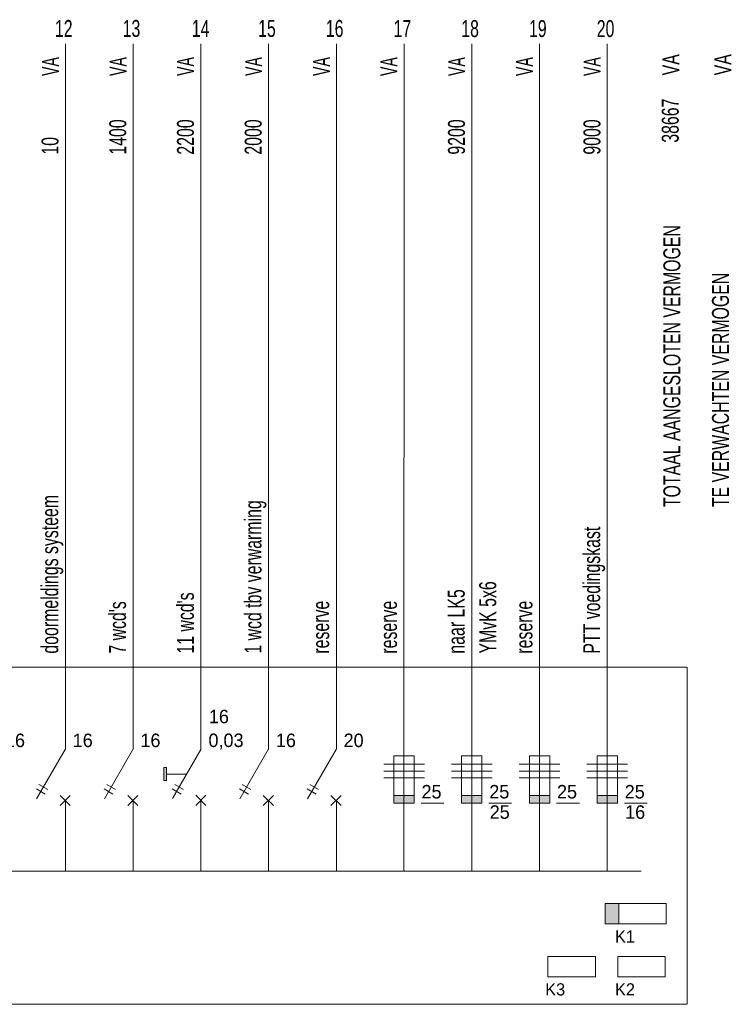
# Model space of a CAD drawing. Header units: millimetres. Extents: x -139194 to 127490, y -31463 to 78742.
# Tile 18 of 19: x 116982 to 127490, y 15510 to 30038. Entities that reach past the tile are written whole.
import ezdxf
from ezdxf.enums import TextEntityAlignment as Align

# ---------------------------------------------------------------- set-up
doc = ezdxf.new("R2010")
doc.units = ezdxf.units.MM
doc.linetypes.add('DGN3', pattern=[1.4268, 0.9512, -0.4756])
doc.layers.get('0').update_dxf_attribs({"linetype": 'CONTINUOUS'})
doc.layers.add('52', color=7, linetype='CONTINUOUS')
doc.styles.add('dgn001', font='dgn001.shx')
doc.styles.add('dgn003', font='dgn003.shx')

# ---------------------------------------------------------------- blocks, each defined once
blk = doc.blocks.new('EO712')
at = {"layer": '52', "color": 2, "linetype": 'Continuous', "lineweight": 0, "true_color": 0xffff15}
blk.add_line((-0.413, 0.033), (0.007, 0.759), dxfattribs=at)
at = {"layer": '52', "color": 7, "linetype": 'Continuous', "lineweight": 0}
for p, q in [((-0.286, 0.1), (-0.417, 0.176)), ((-0.379, 0.241), (-0.249, 0.166)), ((0.082, -0.068), (-0.068, 0.082)), ((0.082, 0.082), (-0.068, -0.068))]:
    blk.add_line(p, q, dxfattribs=at)
at = {"layer": '52', "color": 254, "linetype": 'Continuous', "lineweight": 0, "style": 'dgn001'}
blk.add_text('16 ', height=0.199, dxfattribs=at).set_placement((0.119, 0.794))
blk = doc.blocks.new('EQ612')
at = {"layer": '52', "color": 2, "linetype": 'Continuous', "lineweight": 0}
for p, q in [((0.5, 1.799), (0.5, 12.212)), ((0.5, 1.047), (0.5, 0))]:
    blk.add_line(p, q, dxfattribs=at)
at = {"layer": '52', "color": 30, "linetype": 'Continuous', "lineweight": 0, "true_color": 0xff6f00, "flags": 128}
blk.add_lwpolyline([(1, 0), (0, 0)], dxfattribs=at)
at = {"color": 1, "linetype": 'Continuous', "lineweight": 0}
blk.add_blockref('EO712', (0.488, 1.039), dxfattribs=at)
at = {"layer": '52', "color": 7, "linetype": 'Continuous', "lineweight": 0, "style": 'dgn001', "width": 0.699995}
blk.add_text('11', height=0.249996, dxfattribs=at).set_placement((0.345, 12.436998), align=Align.MIDDLE_LEFT)
at = {"layer": '52', "color": 7, "linetype": 'Continuous', "lineweight": 0, "style": 'dgn001', "width": 0.62401}
blk.add_text('VA', height=0.249996, rotation=90, dxfattribs=at).set_placement((0.279002, 11.875), align=Align.MIDDLE_CENTER)
at = {"layer": '52', "color": 7, "linetype": 'Continuous', "lineweight": 0, "style": 'dgn001'}
for s, height, width, p in [('1000', 0.249996, 0.699995, (0.272002, 10.575)), ('boiler                                       ', 0.250002, 0.700002, (0.268999, 3.212))]:
    blk.add_text(s, height=height, rotation=90, dxfattribs=dict(at, width=width)).set_placement(p, align=Align.MIDDLE_LEFT)
blk = doc.blocks.new('EO713')
at = {"layer": '52', "color": 2, "linetype": 'Continuous', "lineweight": 0, "true_color": 0xffff15}
blk.add_line((-0.413, 0.033), (0.007, 0.759), dxfattribs=at)
at = {"layer": '52', "color": 7, "linetype": 'Continuous', "lineweight": 0}
for p, q in [((-0.286, 0.1), (-0.417, 0.176)), ((-0.379, 0.241), (-0.249, 0.166)), ((0.082, -0.068), (-0.068, 0.082)), ((0.082, 0.082), (-0.068, -0.068))]:
    blk.add_line(p, q, dxfattribs=at)
at = {"layer": '52', "color": 254, "linetype": 'Continuous', "lineweight": 0, "style": 'dgn001'}
blk.add_text('16 ', height=0.199, dxfattribs=at).set_placement((0.119, 0.794))
blk = doc.blocks.new('EQ613')
at = {"layer": '52', "color": 2, "linetype": 'Continuous', "lineweight": 0}
for p, q in [((0.5, 1.799), (0.5, 12.212)), ((0.5, 1.047), (0.5, 0))]:
    blk.add_line(p, q, dxfattribs=at)
at = {"layer": '52', "color": 30, "linetype": 'Continuous', "lineweight": 0, "true_color": 0xff6f00, "flags": 128}
blk.add_lwpolyline([(1, 0), (0, 0)], dxfattribs=at)
at = {"color": 1, "linetype": 'Continuous', "lineweight": 0}
blk.add_blockref('EO713', (0.488, 1.039), dxfattribs=at)
at = {"layer": '52', "color": 7, "linetype": 'Continuous', "lineweight": 0, "style": 'dgn001', "width": 0.699995}
blk.add_text('12', height=0.249996, dxfattribs=at).set_placement((0.345, 12.436998), align=Align.MIDDLE_LEFT)
at = {"layer": '52', "color": 7, "linetype": 'Continuous', "lineweight": 0, "style": 'dgn001', "width": 0.62401}
blk.add_text('VA', height=0.249996, rotation=90, dxfattribs=at).set_placement((0.279002, 11.875), align=Align.MIDDLE_CENTER)
at = {"layer": '52', "color": 7, "linetype": 'Continuous', "lineweight": 0, "style": 'dgn001'}
for s, height, width, p in [('10  ', 0.249996, 0.699995, (0.272002, 10.575)), ('doormeldings systeem                         ', 0.250002, 0.700002, (0.268999, 3.212))]:
    blk.add_text(s, height=height, rotation=90, dxfattribs=dict(at, width=width)).set_placement(p, align=Align.MIDDLE_LEFT)
blk = doc.blocks.new('EO714')
at = {"layer": '52', "color": 2, "linetype": 'Continuous', "lineweight": 0, "true_color": 0xffff15}
blk.add_line((-0.413, 0.033), (0.007, 0.759), dxfattribs=at)
at = {"layer": '52', "color": 7, "linetype": 'Continuous', "lineweight": 0}
for p, q in [((-0.286, 0.1), (-0.417, 0.176)), ((-0.379, 0.241), (-0.249, 0.166)), ((0.082, -0.068), (-0.068, 0.082)), ((0.082, 0.082), (-0.068, -0.068))]:
    blk.add_line(p, q, dxfattribs=at)
at = {"layer": '52', "color": 254, "linetype": 'Continuous', "lineweight": 0, "style": 'dgn001'}
blk.add_text('16 ', height=0.199, dxfattribs=at).set_placement((0.119, 0.794))
blk = doc.blocks.new('EQ614')
at = {"layer": '52', "color": 2, "linetype": 'Continuous', "lineweight": 0}
for p, q in [((0.5, 1.799), (0.5, 12.212)), ((0.5, 1.047), (0.5, 0))]:
    blk.add_line(p, q, dxfattribs=at)
at = {"layer": '52', "color": 30, "linetype": 'Continuous', "lineweight": 0, "true_color": 0xff6f00, "flags": 128}
blk.add_lwpolyline([(1, 0), (0, 0)], dxfattribs=at)
at = {"color": 1, "linetype": 'Continuous', "lineweight": 0}
blk.add_blockref('EO714', (0.488, 1.039), dxfattribs=at)
at = {"layer": '52', "color": 7, "linetype": 'Continuous', "lineweight": 0, "style": 'dgn001', "width": 0.699995}
blk.add_text('13', height=0.249996, dxfattribs=at).set_placement((0.345, 12.436998), align=Align.MIDDLE_LEFT)
at = {"layer": '52', "color": 7, "linetype": 'Continuous', "lineweight": 0, "style": 'dgn001', "width": 0.62401}
blk.add_text('VA', height=0.249996, rotation=90, dxfattribs=at).set_placement((0.279002, 11.875), align=Align.MIDDLE_CENTER)
at = {"layer": '52', "color": 7, "linetype": 'Continuous', "lineweight": 0, "style": 'dgn001'}
for s, height, width, p in [('1400', 0.249996, 0.699995, (0.272002, 10.575)), ("7 wcd's                                      ", 0.250002, 0.700002, (0.268999, 3.212))]:
    blk.add_text(s, height=height, rotation=90, dxfattribs=dict(at, width=width)).set_placement(p, align=Align.MIDDLE_LEFT)
blk = doc.blocks.new('EQ523')
at = {"layer": '52'}
blk.add_hatch(color=2, dxfattribs=at).paths.add_polyline_path([(-0.047, 1.342), (-0.01, 1.342), (-0.01, 1.53), (-0.047, 1.53)])
at = {"layer": '52', "color": 2, "linetype": 'Continuous', "lineweight": 0}
for p, q in [((0.5, 1.799), (0.5, 12.212)), ((0.5, 1.047), (0.5, 0))]:
    blk.add_line(p, q, dxfattribs=at)
at = {"layer": '52', "color": 2, "linetype": 'Continuous', "lineweight": 0, "true_color": 0xffff15}
blk.add_line((0.08, 1.073), (0.5, 1.799), dxfattribs=at)
at = {"layer": '52', "color": 7, "linetype": 'Continuous', "lineweight": 0}
for p, q in [((0.29, 1.436), (-0.01, 1.436)), ((0.207, 1.14), (0.076, 1.216)), ((0.114, 1.281), (0.244, 1.206)), ((0.575, 0.972), (0.425, 1.122)), ((0.575, 1.122), (0.425, 0.972))]:
    blk.add_line(p, q, dxfattribs=at)
at = {"layer": '52', "color": 2, "linetype": 'Continuous', "lineweight": 0, "flags": 128}
blk.add_lwpolyline([(-0.047, 1.342), (-0.01, 1.342), (-0.01, 1.53), (-0.047, 1.53), (-0.047, 1.342)], dxfattribs=at)
at = {"layer": '52', "color": 30, "linetype": 'Continuous', "lineweight": 0, "true_color": 0xff6f00, "flags": 128}
blk.add_lwpolyline([(1, 0), (0, 0)], dxfattribs=at)
at = {"layer": '52', "color": 7, "linetype": 'Continuous', "lineweight": 0, "style": 'dgn001', "width": 0.699995}
blk.add_text('14', height=0.249996, dxfattribs=at).set_placement((0.366, 12.436998), align=Align.MIDDLE_LEFT)
at = {"layer": '52', "color": 7, "linetype": 'Continuous', "lineweight": 0, "style": 'dgn001', "width": 0.62401}
blk.add_text('VA', height=0.249996, rotation=90, dxfattribs=at).set_placement((0.274002, 11.876), align=Align.MIDDLE_CENTER)
at = {"layer": '52', "color": 7, "linetype": 'Continuous', "lineweight": 0, "style": 'dgn001'}
for s, height, width, p in [('2200', 0.249996, 0.699995, (0.272002, 10.575)), ("11 wcd's                                     ", 0.250002, 0.700002, (0.271999, 3.212))]:
    blk.add_text(s, height=height, rotation=90, dxfattribs=dict(at, width=width)).set_placement(p, align=Align.MIDDLE_LEFT)
at = {"layer": '52', "color": 254, "linetype": 'Continuous', "lineweight": 0, "style": 'dgn001'}
for s, p in [('16', (0.618, 2.185)), ('0,03', (0.612, 1.834))]:
    blk.add_text(s, height=0.199002, dxfattribs=at).set_placement(p)
blk = doc.blocks.new('EO715')
at = {"layer": '52', "color": 2, "linetype": 'Continuous', "lineweight": 0, "true_color": 0xffff15}
blk.add_line((-0.413, 0.033), (0.007, 0.759), dxfattribs=at)
at = {"layer": '52', "color": 7, "linetype": 'Continuous', "lineweight": 0}
for p, q in [((-0.286, 0.1), (-0.417, 0.176)), ((-0.379, 0.241), (-0.249, 0.166)), ((0.082, -0.068), (-0.068, 0.082)), ((0.082, 0.082), (-0.068, -0.068))]:
    blk.add_line(p, q, dxfattribs=at)
at = {"layer": '52', "color": 254, "linetype": 'Continuous', "lineweight": 0, "style": 'dgn001'}
blk.add_text('16 ', height=0.199, dxfattribs=at).set_placement((0.119, 0.794))
blk = doc.blocks.new('EQ615')
at = {"layer": '52', "color": 2, "linetype": 'Continuous', "lineweight": 0}
for p, q in [((0.5, 1.799), (0.5, 12.212)), ((0.5, 1.047), (0.5, 0))]:
    blk.add_line(p, q, dxfattribs=at)
at = {"layer": '52', "color": 30, "linetype": 'Continuous', "lineweight": 0, "true_color": 0xff6f00, "flags": 128}
blk.add_lwpolyline([(1, 0), (0, 0)], dxfattribs=at)
at = {"color": 1, "linetype": 'Continuous', "lineweight": 0}
blk.add_blockref('EO715', (0.488, 1.039), dxfattribs=at)
at = {"layer": '52', "color": 7, "linetype": 'Continuous', "lineweight": 0, "style": 'dgn001', "width": 0.699995}
blk.add_text('15', height=0.249996, dxfattribs=at).set_placement((0.345, 12.436998), align=Align.MIDDLE_LEFT)
at = {"layer": '52', "color": 7, "linetype": 'Continuous', "lineweight": 0, "style": 'dgn001', "width": 0.62401}
blk.add_text('VA', height=0.249996, rotation=90, dxfattribs=at).set_placement((0.279002, 11.875), align=Align.MIDDLE_CENTER)
at = {"layer": '52', "color": 7, "linetype": 'Continuous', "lineweight": 0, "style": 'dgn001'}
for s, height, width, p in [('2000', 0.249996, 0.699995, (0.272002, 10.575)), ('1 wcd tbv verwarming                         ', 0.250002, 0.700002, (0.268999, 3.212))]:
    blk.add_text(s, height=height, rotation=90, dxfattribs=dict(at, width=width)).set_placement(p, align=Align.MIDDLE_LEFT)
blk = doc.blocks.new('EO716')
at = {"layer": '52', "color": 2, "linetype": 'Continuous', "lineweight": 0, "true_color": 0xffff15}
blk.add_line((-0.413, 0.033), (0.007, 0.759), dxfattribs=at)
at = {"layer": '52', "color": 7, "linetype": 'Continuous', "lineweight": 0}
for p, q in [((-0.286, 0.1), (-0.417, 0.176)), ((-0.379, 0.241), (-0.249, 0.166)), ((0.082, -0.068), (-0.068, 0.082)), ((0.082, 0.082), (-0.068, -0.068))]:
    blk.add_line(p, q, dxfattribs=at)
at = {"layer": '52', "color": 254, "linetype": 'Continuous', "lineweight": 0, "style": 'dgn001'}
blk.add_text('20 ', height=0.199, dxfattribs=at).set_placement((0.119, 0.794))
blk = doc.blocks.new('EQ616')
at = {"layer": '52', "color": 2, "linetype": 'Continuous', "lineweight": 0}
for p, q in [((0.5, 1.799), (0.5, 12.212)), ((0.5, 1.047), (0.5, 0))]:
    blk.add_line(p, q, dxfattribs=at)
at = {"layer": '52', "color": 30, "linetype": 'Continuous', "lineweight": 0, "true_color": 0xff6f00, "flags": 128}
blk.add_lwpolyline([(1, 0), (0, 0)], dxfattribs=at)
at = {"color": 1, "linetype": 'Continuous', "lineweight": 0}
blk.add_blockref('EO716', (0.488, 1.039), dxfattribs=at)
at = {"layer": '52', "color": 7, "linetype": 'Continuous', "lineweight": 0, "style": 'dgn001', "width": 0.699995}
blk.add_text('16', height=0.249996, dxfattribs=at).set_placement((0.345, 12.436998), align=Align.MIDDLE_LEFT)
at = {"layer": '52', "color": 7, "linetype": 'Continuous', "lineweight": 0, "style": 'dgn001', "width": 0.62401}
blk.add_text('VA', height=0.249996, rotation=90, dxfattribs=at).set_placement((0.279002, 11.875), align=Align.MIDDLE_CENTER)
at = {"layer": '52', "color": 7, "linetype": 'Continuous', "lineweight": 0, "style": 'dgn001', "width": 0.700002}
blk.add_text('reserve                                      ', height=0.250002, rotation=90, dxfattribs=at).set_placement((0.268999, 3.212), align=Align.MIDDLE_LEFT)
blk = doc.blocks.new('ER9')
at = {"layer": '52'}
blk.add_hatch(color=2, dxfattribs=at).paths.add_polyline_path([(0.35, 1.006), (0.65, 1.006), (0.65, 1.118), (0.35, 1.118)])
at = {"layer": '52', "color": 2, "linetype": 'Continuous', "lineweight": 0}
blk.add_line((0.499, 0.002), (0.5, 12.212), dxfattribs=at)
at = {"layer": '52', "color": 2, "linetype": 'Continuous', "lineweight": 0, "true_color": 0xffff15}
for p, q in [((0.35, 1.006), (0.35, 1.706)), ((0.35, 1.706), (0.65, 1.706)), ((0.65, 1.706), (0.65, 1.006))]:
    blk.add_line(p, q, dxfattribs=at)
at = {"layer": '52', "color": 7, "linetype": 'Continuous', "lineweight": 0}
for p, q in [((0.8, 1.58), (0.2, 1.58)), ((0.8, 1.48), (0.2, 1.48)), ((0.8, 1.38), (0.2, 1.38)), ((0.753, 1.005), (1.088, 1.005))]:
    blk.add_line(p, q, dxfattribs=at)
at = {"layer": '52', "color": 2, "linetype": 'Continuous', "lineweight": 0, "flags": 128}
blk.add_lwpolyline([(0.35, 1.006), (0.65, 1.006), (0.65, 1.118), (0.35, 1.118), (0.35, 1.006)], dxfattribs=at)
at = {"layer": '52', "color": 30, "linetype": 'Continuous', "lineweight": 0, "true_color": 0xff6f00, "flags": 128}
blk.add_lwpolyline([(1, 0), (0, 0)], dxfattribs=at)
at = {"layer": '52', "color": 7, "linetype": 'Continuous', "lineweight": 0, "style": 'dgn001', "width": 0.699995}
blk.add_text('17', height=0.249996, dxfattribs=at).set_placement((0.345, 12.434998), align=Align.MIDDLE_LEFT)
at = {"layer": '52', "color": 7, "linetype": 'Continuous', "lineweight": 0, "style": 'dgn001', "width": 0.62401}
blk.add_text('VA', height=0.249996, rotation=90, dxfattribs=at).set_placement((0.277002, 11.874), align=Align.MIDDLE_CENTER)
at = {"layer": '52', "color": 7, "linetype": 'Continuous', "lineweight": 0, "style": 'dgn001', "width": 0.700002}
blk.add_text('reserve                                      ', height=0.250002, rotation=90, dxfattribs=at).set_placement((0.269999, 3.212), align=Align.MIDDLE_LEFT)
at = {"layer": '52', "color": 254, "linetype": 'Continuous', "lineweight": 0, "style": 'dgn001'}
blk.add_text('25', height=0.199002, dxfattribs=at).set_placement((0.758, 1.075))
blk = doc.blocks.new('ER91')
at = {"layer": '52'}
blk.add_hatch(color=2, dxfattribs=at).paths.add_polyline_path([(0.35, 1.006), (0.65, 1.006), (0.65, 1.118), (0.35, 1.118)])
at = {"layer": '52', "color": 2, "linetype": 'Continuous', "lineweight": 0}
blk.add_line((0.499, 0.002), (0.5, 12.212), dxfattribs=at)
at = {"layer": '52', "color": 2, "linetype": 'Continuous', "lineweight": 0, "true_color": 0xffff15}
for p, q in [((0.35, 1.006), (0.35, 1.706)), ((0.35, 1.706), (0.65, 1.706)), ((0.65, 1.706), (0.65, 1.006))]:
    blk.add_line(p, q, dxfattribs=at)
at = {"layer": '52', "color": 7, "linetype": 'Continuous', "lineweight": 0}
for p, q in [((0.8, 1.58), (0.2, 1.58)), ((0.8, 1.48), (0.2, 1.48)), ((0.8, 1.38), (0.2, 1.38)), ((0.753, 1.005), (1.088, 1.005))]:
    blk.add_line(p, q, dxfattribs=at)
at = {"layer": '52', "color": 2, "linetype": 'Continuous', "lineweight": 0, "flags": 128}
blk.add_lwpolyline([(0.35, 1.006), (0.65, 1.006), (0.65, 1.118), (0.35, 1.118), (0.35, 1.006)], dxfattribs=at)
at = {"layer": '52', "color": 30, "linetype": 'Continuous', "lineweight": 0, "true_color": 0xff6f00, "flags": 128}
blk.add_lwpolyline([(1, 0), (0, 0)], dxfattribs=at)
at = {"layer": '52', "color": 7, "linetype": 'Continuous', "lineweight": 0, "style": 'dgn001', "width": 0.699995}
blk.add_text('18', height=0.249996, dxfattribs=at).set_placement((0.345, 12.434998), align=Align.MIDDLE_LEFT)
at = {"layer": '52', "color": 7, "linetype": 'Continuous', "lineweight": 0, "style": 'dgn001', "width": 0.62401}
blk.add_text('VA', height=0.249996, rotation=90, dxfattribs=at).set_placement((0.277002, 11.874), align=Align.MIDDLE_CENTER)
at = {"layer": '52', "color": 7, "linetype": 'Continuous', "lineweight": 0, "style": 'dgn001'}
for s, height, width, p in [('9200', 0.249996, 0.699995, (0.274002, 10.575)), ('YMvK 5x6                           ', 0.250002, 0.700002, (0.734999, 3.213)), ('naar LK5                                     ', 0.250002, 0.700002, (0.269999, 3.212))]:
    blk.add_text(s, height=height, rotation=90, dxfattribs=dict(at, width=width)).set_placement(p, align=Align.MIDDLE_LEFT)
at = {"layer": '52', "color": 254, "linetype": 'Continuous', "lineweight": 0, "style": 'dgn001'}
blk.add_text('25', height=0.199002, dxfattribs=at).set_placement((0.758, 1.075))
at = {"layer": '52', "color": 253, "linetype": 'Continuous', "lineweight": 0, "true_color": 0xa6a6a6, "style": 'dgn001'}
blk.add_text('25', height=0.199002, dxfattribs=at).set_placement((0.764, 0.775))
blk = doc.blocks.new('ER92')
at = {"layer": '52'}
blk.add_hatch(color=2, dxfattribs=at).paths.add_polyline_path([(0.35, 1.006), (0.65, 1.006), (0.65, 1.118), (0.35, 1.118)])
at = {"layer": '52', "color": 2, "linetype": 'Continuous', "lineweight": 0}
blk.add_line((0.499, 0.002), (0.5, 12.212), dxfattribs=at)
at = {"layer": '52', "color": 2, "linetype": 'Continuous', "lineweight": 0, "true_color": 0xffff15}
for p, q in [((0.35, 1.006), (0.35, 1.706)), ((0.35, 1.706), (0.65, 1.706)), ((0.65, 1.706), (0.65, 1.006))]:
    blk.add_line(p, q, dxfattribs=at)
at = {"layer": '52', "color": 7, "linetype": 'Continuous', "lineweight": 0}
for p, q in [((0.8, 1.58), (0.2, 1.58)), ((0.8, 1.48), (0.2, 1.48)), ((0.8, 1.38), (0.2, 1.38)), ((0.753, 1.005), (1.088, 1.005))]:
    blk.add_line(p, q, dxfattribs=at)
at = {"layer": '52', "color": 2, "linetype": 'Continuous', "lineweight": 0, "flags": 128}
blk.add_lwpolyline([(0.35, 1.006), (0.65, 1.006), (0.65, 1.118), (0.35, 1.118), (0.35, 1.006)], dxfattribs=at)
at = {"layer": '52', "color": 30, "linetype": 'Continuous', "lineweight": 0, "true_color": 0xff6f00, "flags": 128}
blk.add_lwpolyline([(1, 0), (0, 0)], dxfattribs=at)
at = {"layer": '52', "color": 7, "linetype": 'Continuous', "lineweight": 0, "style": 'dgn001', "width": 0.699995}
blk.add_text('19', height=0.249996, dxfattribs=at).set_placement((0.345, 12.434998), align=Align.MIDDLE_LEFT)
at = {"layer": '52', "color": 7, "linetype": 'Continuous', "lineweight": 0, "style": 'dgn001', "width": 0.62401}
blk.add_text('VA', height=0.249996, rotation=90, dxfattribs=at).set_placement((0.277002, 11.874), align=Align.MIDDLE_CENTER)
at = {"layer": '52', "color": 7, "linetype": 'Continuous', "lineweight": 0, "style": 'dgn001', "width": 0.700002}
blk.add_text('reserve                                      ', height=0.250002, rotation=90, dxfattribs=at).set_placement((0.269999, 3.212), align=Align.MIDDLE_LEFT)
at = {"layer": '52', "color": 254, "linetype": 'Continuous', "lineweight": 0, "style": 'dgn001'}
blk.add_text('25', height=0.199002, dxfattribs=at).set_placement((0.758, 1.075))
blk = doc.blocks.new('ER93')
at = {"layer": '52'}
blk.add_hatch(color=2, dxfattribs=at).paths.add_polyline_path([(0.35, 1.006), (0.65, 1.006), (0.65, 1.118), (0.35, 1.118)])
at = {"layer": '52', "color": 2, "linetype": 'Continuous', "lineweight": 0}
blk.add_line((0.499, 0.002), (0.5, 12.212), dxfattribs=at)
at = {"layer": '52', "color": 2, "linetype": 'Continuous', "lineweight": 0, "true_color": 0xffff15}
for p, q in [((0.35, 1.006), (0.35, 1.706)), ((0.35, 1.706), (0.65, 1.706)), ((0.65, 1.706), (0.65, 1.006))]:
    blk.add_line(p, q, dxfattribs=at)
at = {"layer": '52', "color": 7, "linetype": 'Continuous', "lineweight": 0}
for p, q in [((0.8, 1.58), (0.2, 1.58)), ((0.8, 1.48), (0.2, 1.48)), ((0.8, 1.38), (0.2, 1.38)), ((0.753, 1.005), (1.088, 1.005))]:
    blk.add_line(p, q, dxfattribs=at)
at = {"layer": '52', "color": 2, "linetype": 'Continuous', "lineweight": 0, "flags": 128}
blk.add_lwpolyline([(0.35, 1.006), (0.65, 1.006), (0.65, 1.118), (0.35, 1.118), (0.35, 1.006)], dxfattribs=at)
at = {"layer": '52', "color": 30, "linetype": 'Continuous', "lineweight": 0, "true_color": 0xff6f00, "flags": 128}
blk.add_lwpolyline([(1, 0), (0, 0)], dxfattribs=at)
at = {"layer": '52', "color": 7, "linetype": 'Continuous', "lineweight": 0, "style": 'dgn001', "width": 0.699995}
blk.add_text('20', height=0.249996, dxfattribs=at).set_placement((0.345, 12.434998), align=Align.MIDDLE_LEFT)
at = {"layer": '52', "color": 7, "linetype": 'Continuous', "lineweight": 0, "style": 'dgn001', "width": 0.62401}
blk.add_text('VA', height=0.249996, rotation=90, dxfattribs=at).set_placement((0.277002, 11.874), align=Align.MIDDLE_CENTER)
at = {"layer": '52', "color": 7, "linetype": 'Continuous', "lineweight": 0, "style": 'dgn001'}
for s, height, width, p in [('9000', 0.249996, 0.699995, (0.274002, 10.575)), ('PTT voedingskast                             ', 0.250002, 0.700002, (0.269999, 3.212))]:
    blk.add_text(s, height=height, rotation=90, dxfattribs=dict(at, width=width)).set_placement(p, align=Align.MIDDLE_LEFT)
at = {"layer": '52', "color": 254, "linetype": 'Continuous', "lineweight": 0, "style": 'dgn001'}
blk.add_text('25', height=0.199002, dxfattribs=at).set_placement((0.758, 1.075))
at = {"layer": '52', "color": 253, "linetype": 'Continuous', "lineweight": 0, "true_color": 0xa6a6a6, "style": 'dgn001'}
blk.add_text('16', height=0.199002, dxfattribs=at).set_placement((0.764, 0.775))
blk = doc.blocks.new('ER81')
at = {"layer": '52', "color": 7, "linetype": 'Continuous', "lineweight": 0, "style": 'dgn001', "width": 0.699995}
for s, p in [('VA', (-0.372998, 6.371)), ('VA', (0.394002, 6.371)), ('38667 ', (-0.382998, 5.377)), ('TOTAAL AANGESLOTEN VERMOGEN', (-0.358998, 0)), ('TE VERWACHTEN VERMOGEN', (0.359002, 0))]:
    blk.add_text(s, height=0.249996, rotation=90, dxfattribs=at).set_placement(p, align=Align.MIDDLE_LEFT)
blk = doc.blocks.new('EAD030')
at = {"layer": '52', "color": 2, "linetype": 'Continuous', "lineweight": 0, "true_color": 0xffff15}
for p, q in [((-0.35, 0.3), (0.35, 0.3)), ((-0.35, 0), (-0.35, 0.3)), ((0.35, 0.3), (0.35, 0)), ((0.35, 0), (-0.35, 0))]:
    blk.add_line(p, q, dxfattribs=at)
blk = doc.blocks.new('EAD031')
at = {"layer": '52', "color": 2, "linetype": 'Continuous', "lineweight": 0, "true_color": 0xffff15}
for p, q in [((-0.35, 0.3), (0.35, 0.3)), ((-0.35, 0), (-0.35, 0.3)), ((0.35, 0.3), (0.35, 0)), ((0.35, 0), (-0.35, 0))]:
    blk.add_line(p, q, dxfattribs=at)
blk = doc.blocks.new('EAD32')
at = {"layer": '52'}
blk.add_hatch(color=2, dxfattribs=at).paths.add_polyline_path([(-0.35, 0), (-0.55, 0), (-0.55, 0.3), (-0.35, 0.3)])
at = {"layer": '52', "color": 2, "linetype": 'Continuous', "lineweight": 0, "true_color": 0xffff15}
for p, q in [((-0.35, 0.3), (0.35, 0.3)), ((0.35, 0.3), (0.35, 0)), ((0.35, 0), (-0.35, 0))]:
    blk.add_line(p, q, dxfattribs=at)
at = {"layer": '52', "color": 2, "linetype": 'Continuous', "lineweight": 0, "flags": 128}
blk.add_lwpolyline([(-0.35, 0), (-0.55, 0), (-0.55, 0.3), (-0.35, 0.3), (-0.35, 0)], dxfattribs=at)

msp = doc.modelspace()

# ---------------------------------------------------------------- linework, layer by layer
at = {"layer": '52', "color": 7, "linetype": 'DGN3', "lineweight": 0, "flags": 128}
msp.add_lwpolyline([(105628, 20486), (126838, 20486), (126838, 15510), (105628, 15510), (105628, 20486)], dxfattribs=at)

# ---------------------------------------------------------------- block references
at = {"color": 1, "linetype": 'Continuous', "lineweight": 0, "xscale": 1000, "yscale": 1000, "zscale": 1000}
for name, p in [('EQ612', (116158, 17472)), ('EQ613', (117158, 17472)), ('EQ614', (118158, 17472)), ('EQ523', (119158, 17472)), ('EQ615', (120158, 17472)), ('EQ616', (121158, 17472)), ('ER9', (122158, 17472)), ('ER91', (123158, 17472)), ('ER92', (124158, 17472)), ('ER93', (125158, 17472)), ('ER81', (126971, 22846)), ('EAD32', (126177, 16699))]:
    msp.add_blockref(name, p, dxfattribs=at)
at = {"color": 2, "linetype": 'Continuous', "lineweight": 0, "true_color": 0xffff15, "xscale": 1000, "yscale": 1000, "zscale": 1000}
for name, p in [('EAD031', (125133, 15916)), ('EAD030', (126164, 15916))]:
    msp.add_blockref(name, p, dxfattribs=at)

# ---------------------------------------------------------------- texts
at = {"layer": '52', "color": 1, "linetype": 'Continuous', "lineweight": 0, "true_color": 0xff0d0d, "style": 'dgn003'}
for s, p in [('K1', (125773, 16420)), ('K3', (124742, 15640)), ('K2', (125773, 15640))]:
    msp.add_text(s, height=180, dxfattribs=at).set_placement(p)

doc.saveas('drawing.dxf')
